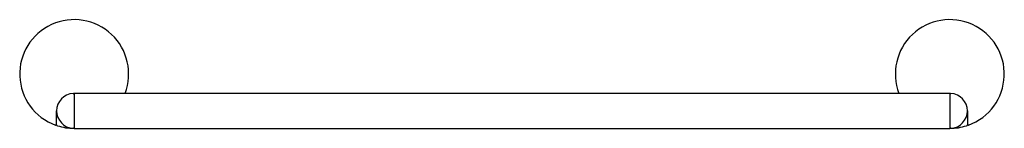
# Model space of a CAD drawing. Header units: millimetres. Extents: x 3726.492 to 3726.998, y 1922.758 to 1922.814.
import ezdxf

# ---------------------------------------------------------------- set-up
doc = ezdxf.new("R2010")
doc.units = ezdxf.units.MM
doc.layers.add('SANINDUSA', color=3, linetype='Continuous')

msp = doc.modelspace()

# ---------------------------------------------------------------- linework, layer by layer
at = {"layer": 'SANINDUSA'}
for p, q in [((3726.51923556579, 1922.77582842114), (3726.519764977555, 1922.775842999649)), ((3726.969764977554, 1922.775844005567), (3726.519764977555, 1922.775844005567)), ((3726.519764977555, 1922.775844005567), (3726.519764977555, 1922.757844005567)), ((3726.969764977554, 1922.775844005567), (3726.969764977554, 1922.757844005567)), ((3726.510514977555, 1922.766844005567), (3726.510514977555, 1922.76057516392)), ((3726.510764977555, 1922.759690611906), (3726.510764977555, 1922.766844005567)), ((3726.978764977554, 1922.766844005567), (3726.978764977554, 1922.759690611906)), ((3726.979014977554, 1922.76057516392), (3726.979014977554, 1922.766844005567)), ((3726.519764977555, 1922.757844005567), (3726.969764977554, 1922.757844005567)), ((3726.970294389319, 1922.757859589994), (3726.969835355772, 1922.757846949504))]:
    msp.add_line(p, q, dxfattribs=at)
for centre, radius, start, end in [((3726.519764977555, 1922.785844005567), 0.02799999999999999, 339.0751675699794, 249.9803533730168), ((3726.969764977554, 1922.785844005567), 0.02799999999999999, 290.0196466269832, 200.9248324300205), ((3726.519764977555, 1922.766844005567), 0.008999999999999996, 93.37228667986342, 266.6277133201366), ((3726.519264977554, 1922.775329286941), 0.0005000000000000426, 0, 93.37228667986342), ((3726.970264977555, 1922.775329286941), 0.0004999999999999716, 86.62771332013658, 180), ((3726.969764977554, 1922.766844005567), 0.009000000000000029, 273.3722866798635, 86.62771332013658), ((3726.510264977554, 1922.759770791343), 0.0002499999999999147, 249.9803533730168, 0), ((3726.511264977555, 1922.759690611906), 0.0004999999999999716, 180, 251.9955470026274), ((3726.978264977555, 1922.759690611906), 0.0005000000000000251, 288.0044529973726, 0), ((3726.979264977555, 1922.759770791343), 0.0002499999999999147, 180, 290.0196466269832), ((3726.519764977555, 1922.785844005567), 0.02799999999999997, 251.9955470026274, 270), ((3726.519264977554, 1922.758358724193), 0.0005000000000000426, 266.6277133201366, 0), ((3726.969764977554, 1922.785844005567), 0.02799999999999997, 270, 288.0044529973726), ((3726.970264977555, 1922.758358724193), 0.0004999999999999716, 180, 273.3722866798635)]:
    msp.add_arc(centre, radius, start, end, dxfattribs=at)
for points, knots in [([(3726.969764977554, 1922.775839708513), (3726.96999973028, 1922.77583525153), (3726.970282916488, 1922.775829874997), (3726.970292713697, 1922.775828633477), (3726.970294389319, 1922.77582842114)], [0, 0, 0, 0, 0.8289694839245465, 1, 1, 1, 1]), ([(3726.510514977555, 1922.76057516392), (3726.510514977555, 1922.760493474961), (3726.510514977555, 1922.760287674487), (3726.510514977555, 1922.760019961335), (3726.510514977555, 1922.759811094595), (3726.510514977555, 1922.759784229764), (3726.510514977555, 1922.759770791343)], [0, 0, 0, 0, 0.1823050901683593, 0.4592845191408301, 0.7295213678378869, 1, 1, 1, 1]), ([(3726.979014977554, 1922.759770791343), (3726.979014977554, 1922.759773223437), (3726.979014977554, 1922.759781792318), (3726.979014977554, 1922.759898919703), (3726.979014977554, 1922.760176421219), (3726.979014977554, 1922.76044233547), (3726.979014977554, 1922.76057516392)], [0, 0, 0, 0, 0.1133610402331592, 0.3993994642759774, 0.699990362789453, 1, 1, 1, 1]), ([(3726.51975235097, 1922.757848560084), (3726.519523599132, 1922.757852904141), (3726.51924646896, 1922.757858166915), (3726.519237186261, 1922.757859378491), (3726.51923556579, 1922.757859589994)], [0, 0, 0, 0, 0.8254310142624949, 1, 1, 1, 1])]:
    msp.add_open_spline(points, degree=3, knots=knots, dxfattribs=at)

doc.saveas('drawing.dxf')
